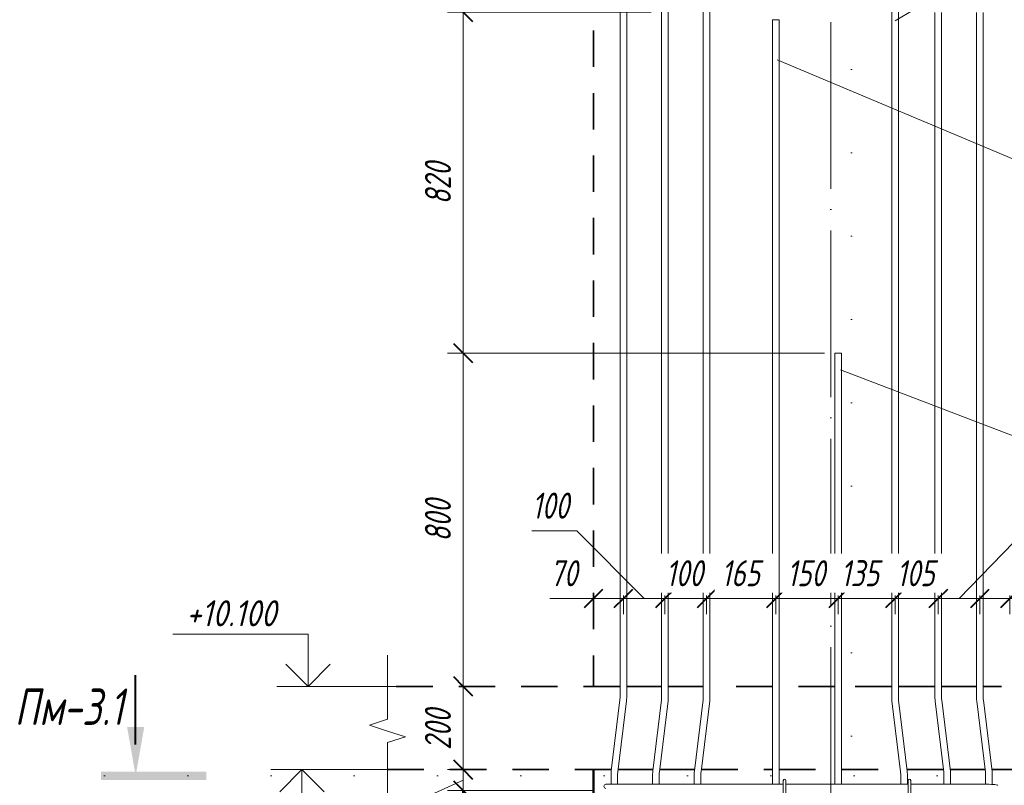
# Model space of a CAD drawing. Header units: millimetres. Extents: x 16591 to 26898, y 2073 to 13097.
# Tile 19 of 31: x 19767 to 22133, y 9862 to 11700. Entities that reach past the tile are written whole.
import ezdxf

# ---------------------------------------------------------------- set-up
doc = ezdxf.new("R2010")
doc.units = ezdxf.units.MM
for name, pattern in [('01 Штриховая _4 мм_', [150, 87.5, -62.5]), ('ADSK_Линия разреза', [400, 0, -200, 0, -200]), ('ADSK_Линия сетки', [500, 400, -50, 0, -50]), ('ADSK_Пунктирная_п5', [100, 0, -100])]:
    doc.linetypes.add(name, pattern=pattern)
for name, color, linetype, lineweight in [('A-____-____-DIMS', 211, 'Continuous', 9), ('A-____-____-DIMS-25', 211, 'Continuous', 9), ('A-____-NOTE-TEXT', 131, 'Continuous', 20), ('A-DETL-GENF-OTLN', 92, 'Continuous', 20), ('A-FLOR-____-MCUT', 192, 'Continuous', 50), ('G-____-____-DIMS', 111, 'Continuous', 9), ('G-____-____-SYMB', 111, 'ADSK_Пунктирная_п5', 20), ('S-COLS-____-OTLN', 52, 'Continuous', 20), ('S-GRID-____-OTLN', 1, 'Continuous', 9), ('S-RBAR-____-IDEN', 171, 'Continuous', 20), ('S-RBAR-____-OTLN', 171, 'Continuous', 100)]:
    doc.layers.add(name, color=color, linetype=linetype, lineweight=lineweight)
doc.styles.add('GOST Common_I_4', font='GOST_Common Italic.ttf', dxfattribs={"width": 0.8, "height": 87.5})
doc.styles.add('GOST Common_I_5', font='GOST_Common Italic.ttf', dxfattribs={"width": 0.8, "height": 62.5})
doc.styles.add('GOST Common_I_6', font='GOST_Common Italic.ttf', dxfattribs={"width": 0.9, "height": 62.5})
doc.dimstyles.new('ADSK_Для_арматуры_Основной_2_5_мм_шаг_кол-во_Стрелки_точный', dxfattribs={"dimscale": 304.8, "dimtxt": 0.206224, "dimasz": 0, "dimexe": 0.123031, "dimexo": 0.000403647, "dimgap": 0.032808, "dimtad": 1, "dimdec": 0, "dimlfac": 304.8, "dimdsep": 46, "dimtxsty": 'GOST Common_I_5', "dimblk2": 'NONE', "dimsah": 1, "dimcen": 0.09, "dimdle": 0.123031, "dimazin": 0, "dimtfac": 1, "dimtdec": 4, "dimtix": 1, "dimtmove": 0, "dimatfit": 3, "dimfxl": 1, "dimtvp": 1, "dimtfill": 1, "dimtolj": 1, "dimtzin": 0, "dimarcsym": 2})
doc.dimstyles.new('ADSK_Округление_5мм__Узкий__3', dxfattribs={"dimscale": 304.8, "dimtxt": 0.206224, "dimasz": 0.147638, "dimexe": 0.123031, "dimexo": 0.000269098, "dimgap": 0.032808, "dimtad": 1, "dimdec": 0, "dimlfac": 304.8, "dimrnd": 5, "dimdsep": 46, "dimtxsty": 'GOST Common_I_5', "dimblk1": 'OBLIQUE', "dimblk2": 'OBLIQUE', "dimsah": 1, "dimcen": 0.09, "dimdle": 0.123031, "dimazin": 0, "dimtfac": 1, "dimtdec": 4, "dimtix": 1, "dimtmove": 1, "dimatfit": 3, "dimfxl": 1, "dimtvp": 1, "dimtfill": 1, "dimtolj": 1, "dimtzin": 0, "dimlwd": 20, "dimlwe": 20, "dimarcsym": 2})
doc.dimstyles.new('ADSK_Округление_5мм__Узкий__4', dxfattribs={"dimscale": 304.8, "dimtxt": 0.206224, "dimasz": 0.147638, "dimexe": 0.123031, "dimexo": 0.000269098, "dimgap": 0.032808, "dimtad": 1, "dimdec": 0, "dimlfac": 304.8, "dimrnd": 5, "dimdsep": 46, "dimtxsty": 'GOST Common_I_5', "dimblk1": 'OBLIQUE', "dimblk2": 'OBLIQUE', "dimsah": 1, "dimcen": 0.09, "dimdle": 0.123031, "dimazin": 0, "dimtfac": 1, "dimtdec": 4, "dimtix": 1, "dimtmove": 0, "dimatfit": 3, "dimfxl": 1, "dimtvp": 1, "dimtfill": 1, "dimtolj": 1, "dimtzin": 0, "dimlwd": 20, "dimlwe": 20, "dimarcsym": 2})
doc.dimstyles.new('ADSK_Округление_5мм__Узкий__5', dxfattribs={"dimscale": 304.8, "dimtxt": 0.206224, "dimasz": 0.147638, "dimexe": 0.123031, "dimexo": 0.000269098, "dimgap": 0.032808, "dimtad": 1, "dimdec": 0, "dimlfac": 304.8, "dimrnd": 5, "dimdsep": 46, "dimtxsty": 'GOST Common_I_5', "dimblk1": 'OBLIQUE', "dimblk2": 'OBLIQUE', "dimsah": 1, "dimcen": 0.09, "dimdle": 0.123031, "dimazin": 0, "dimtfac": 1, "dimtdec": 4, "dimtix": 1, "dimtmove": 2, "dimatfit": 3, "dimfxl": 1, "dimtvp": 1, "dimtfill": 1, "dimtolj": 1, "dimtzin": 0, "dimlwd": 20, "dimlwe": 20, "dimarcsym": 2})

# ---------------------------------------------------------------- blocks, each defined once
blk = doc.blocks.new('ADSK_Обрыв_Линия - ADSK_Обрыв_линия-1542322-КЖ1_ПЭ_ВЭ3_Армирование_Пилоны_Пм-3_1_1-1')
at = {"layer": 'A-DETL-GENF-OTLN'}
for p, q in [((-4365, 10020.8), (-4365, 10100)), ((-4365, 9885.4), (-4365, 9965.2))]:
    blk.add_line(p, q, dxfattribs=at)
blk = doc.blocks.new('Разрез - Номер вида сзади_3_5 мм-6451-КЖ1_ПЭ_ВЭ3_Армирование_Пилоны_Пм-3_1_1-1')
at = {"layer": 'G-____-____-SYMB', "linetype": 'Continuous', "lineweight": 9}
for points in [[(-3260.1, 12736.6), (-3240.2, 12736.6), (-3240.2, 12989.9), (-3260.1, 12989.9)], [(-3133.1, 12927.2), (-3250, 12906.6), (-3133.1, 12886)]]:
    blk.add_hatch(color=256, dxfattribs=at).paths.add_polyline_path(points)
at = {"layer": 'G-____-____-SYMB', "linetype": 'Continuous', "lineweight": 40}
blk.add_line((-3175, 12906.6), (-3008.4, 12906.6), dxfattribs=at)
blk = doc.blocks.new('DIMBLOCK25-КЖ1_ПЭ_ВЭ3_Армирование_Пилоны_Пм-3_1_1-1')
at = {"layer": 'A-____-____-DIMS-25', "lineweight": 40}
for points in [[(20832.3, 9850), (20822.4, 9775), (20842.2, 9775)], [(20832.3, 9250), (20842.2, 9325), (20822.4, 9325)]]:
    blk.add_hatch(color=256, dxfattribs=at).paths.add_polyline_path(points)
at = {"layer": 'A-____-____-DIMS-25'}
for p, q in [((20832.3, 9887.5), (20832.3, 9212.5)), ((20832.3, 9850), (20794.8, 9850)), ((20832.3, 9850), (21133.1, 9850)), ((20832.3, 9250), (20794.8, 9250)), ((20832.3, 9250), (21133.1, 9250))]:
    blk.add_line(p, q, dxfattribs=at)
at = {"layer": 'A-____-____-DIMS-25', "lineweight": 40}
for p, q in [((20832.3, 9850), (20822.4, 9775)), ((20842.2, 9775), (20832.3, 9850)), ((20822.4, 9775), (20842.2, 9775)), ((20842.2, 9325), (20822.4, 9325)), ((20822.4, 9325), (20832.3, 9250)), ((20832.3, 9250), (20842.2, 9325))]:
    blk.add_line(p, q, dxfattribs=at)
at = {"layer": 'A-____-____-DIMS-25', "color": 0, "insert": (20740.6, 9396.6), "char_height": 62.5, "width": 368.194, "attachment_point": 1, "rotation": 90, "line_spacing_factor": 1.022761, "style": 'GOST Common_I_5', "bg_fill": 3, "box_fill_scale": 1.25, "bg_fill_color": 256, "bg_fill_true_color": 13158600, "bg_fill_transparency": 0}
blk.add_mtext('100x6=600', dxfattribs=at)
blk = doc.blocks.new('_None')
blk = doc.blocks.new('DIMBLOCK31-КЖ1_ПЭ_ВЭ3_Армирование_Пилоны_Пм-3_1_1-1')
at = {"layer": 'A-____-____-DIMS-25', "lineweight": 20}
for p, q in [((20832.3, 9937.5), (20832.3, 9812.5)), ((20832.3, 9900), (20794.8, 9900)), ((20832.3, 9900), (20839.1, 9900)), ((20679.9, 9805.7), (20832.3, 9875)), ((20832.3, 9850), (20794.8, 9850)), ((20832.3, 9850), (21145.6, 9850)), ((20679.9, 9722.8), (20679.9, 9805.7))]:
    blk.add_line(p, q, dxfattribs=at)
at = {"layer": 'A-____-____-DIMS-25', "lineweight": 40}
for p, q in [((20832.3, 9900), (20809.8, 9922.5)), ((20832.3, 9900), (20854.8, 9877.5)), ((20832.3, 9850), (20809.8, 9872.5)), ((20832.3, 9850), (20854.8, 9827.5))]:
    blk.add_line(p, q, dxfattribs=at)
at = {"layer": 'A-____-____-DIMS-25', "color": 0, "lineweight": 20, "insert": (20588.2, 9722.8), "char_height": 62.5, "width": 84.378, "attachment_point": 1, "rotation": 90, "line_spacing_factor": 1.022761, "style": 'GOST Common_I_5', "bg_fill": 3, "box_fill_scale": 1.25, "bg_fill_color": 256, "bg_fill_true_color": 13158600, "bg_fill_transparency": 0}
blk.add_mtext('50', dxfattribs=at)
blk = doc.blocks.new('_Oblique')
at = {"color": 0, "linetype": 'ByBlock', "lineweight": -2}
blk.add_line((-0.5, -0.5), (0.5, 0.5), dxfattribs=at)
blk = doc.blocks.new('DIMBLOCK32-КЖ1_ПЭ_ВЭ3_Армирование_Пилоны_Пм-3_1_1-1')
at = {"layer": 'A-____-____-DIMS-25', "lineweight": 40}
for p, q in [((20832.3, 10100), (20809.8, 10122.5)), ((20832.3, 10100), (20854.8, 10077.5)), ((20832.3, 9900), (20809.8, 9922.5)), ((20832.3, 9900), (20854.8, 9877.5))]:
    blk.add_line(p, q, dxfattribs=at)
at = {"layer": 'A-____-____-DIMS-25', "lineweight": 20}
for p, q in [((20832.3, 10100), (20825.5, 10100)), ((20832.3, 9862.5), (20832.3, 10100)), ((20832.3, 10100), (20869.8, 10100)), ((20832.3, 9900), (20825.5, 9900)), ((20832.3, 9900), (20869.8, 9900))]:
    blk.add_line(p, q, dxfattribs=at)
at = {"layer": 'A-____-____-DIMS-25', "color": 0, "lineweight": 20, "insert": (20740.6, 9947.3), "char_height": 62.5, "width": 126.567, "attachment_point": 1, "rotation": 90, "line_spacing_factor": 1.022761, "style": 'GOST Common_I_5', "bg_fill": 3, "box_fill_scale": 1.25, "bg_fill_color": 256, "bg_fill_true_color": 13158600, "bg_fill_transparency": 0}
blk.add_mtext('200', dxfattribs=at)
blk = doc.blocks.new('DIMBLOCK33-КЖ1_ПЭ_ВЭ3_Армирование_Пилоны_Пм-3_1_1-1')
at = {"layer": 'A-____-____-DIMS-25', "lineweight": 40}
for p, q in [((20832.3, 10900), (20809.8, 10922.5)), ((20832.3, 10900), (20854.8, 10877.5)), ((20832.3, 10100), (20809.8, 10122.5)), ((20832.3, 10100), (20854.8, 10077.5))]:
    blk.add_line(p, q, dxfattribs=at)
at = {"layer": 'A-____-____-DIMS-25', "lineweight": 20}
for p, q in [((20832.3, 10900), (20794.8, 10900)), ((20832.3, 10100), (20832.3, 10900)), ((20832.3, 10900), (21700.7, 10900)), ((20832.3, 10100), (20825.5, 10100)), ((20832.3, 10100), (20869.8, 10100))]:
    blk.add_line(p, q, dxfattribs=at)
at = {"layer": 'A-____-____-DIMS-25', "color": 0, "lineweight": 20, "insert": (20740.6, 10447.3), "char_height": 62.5, "width": 126.567, "attachment_point": 1, "rotation": 90, "line_spacing_factor": 1.022761, "style": 'GOST Common_I_5', "bg_fill": 3, "box_fill_scale": 1.25, "bg_fill_color": 256, "bg_fill_true_color": 13158600, "bg_fill_transparency": 0}
blk.add_mtext('800', dxfattribs=at)
blk = doc.blocks.new('DIMBLOCK34-КЖ1_ПЭ_ВЭ3_Армирование_Пилоны_Пм-3_1_1-1')
at = {"layer": 'A-____-____-DIMS-25', "lineweight": 40}
for p, q in [((20832.3, 11718.8), (20809.8, 11741.3)), ((20832.3, 11718.8), (20854.8, 11696.3)), ((20832.3, 10900), (20809.8, 10922.5)), ((20832.3, 10900), (20854.8, 10877.5))]:
    blk.add_line(p, q, dxfattribs=at)
at = {"layer": 'A-____-____-DIMS-25', "lineweight": 20}
for p, q in [((20832.3, 10900), (20832.3, 11756.3)), ((20832.3, 11718.8), (20794.8, 11718.8)), ((20832.3, 11718.8), (21284.4, 11718.8)), ((20832.3, 10900), (20794.8, 10900)), ((20832.3, 10900), (21700.7, 10900))]:
    blk.add_line(p, q, dxfattribs=at)
at = {"layer": 'A-____-____-DIMS-25', "color": 0, "lineweight": 20, "insert": (20740.6, 11256.7), "char_height": 62.5, "width": 126.567, "attachment_point": 1, "rotation": 90, "line_spacing_factor": 1.022761, "style": 'GOST Common_I_5', "bg_fill": 3, "box_fill_scale": 1.25, "bg_fill_color": 256, "bg_fill_true_color": 13158600, "bg_fill_transparency": 0}
blk.add_mtext('820', dxfattribs=at)
blk = doc.blocks.new('Высотные отметки - Стрелка вверх-6399-КЖ1_ПЭ_ВЭ3_Армирование_Пилоны_Пм-3_1_1-1')
at = {"layer": 'A-____-NOTE-TEXT'}
for p, q in [((-4582.6, 7225), (-4907.6, 7225)), ((-4582.6, 7100), (-4582.6, 7225)), ((-4582.6, 7100), (-4635.7, 7153)), ((-4582.6, 7100), (-4529.6, 7153)), ((-4507.6, 7100), (-4657.6, 7100))]:
    blk.add_line(p, q, dxfattribs=at)
blk = doc.blocks.new('Высотные отметки - Стрелка вниз-6400-КЖ1_ПЭ_ВЭ3_Армирование_Пилоны_Пм-3_1_1-1')
at = {"layer": 'A-____-NOTE-TEXT'}
for p, q in [((-4495.6, 9900), (-4645.6, 9900)), ((-4570.6, 9900), (-4623.6, 9847)), ((-4570.6, 9900), (-4570.6, 9775)), ((-4570.6, 9900), (-4517.5, 9847)), ((-4570.6, 9775), (-4895.6, 9775))]:
    blk.add_line(p, q, dxfattribs=at)
blk = doc.blocks.new('DIMBLOCK35-КЖ1_ПЭ_ВЭ3_Армирование_Пилоны_Пм-3_1_1-1')
at = {"layer": 'A-____-____-DIMS-25', "lineweight": 40}
for p, q in [((21145.7, 10311.1), (21168.2, 10333.6)), ((21217.4, 10311.1), (21239.9, 10333.6)), ((21145.7, 10311.1), (21123.2, 10288.6)), ((21217.4, 10311.1), (21194.9, 10288.6))]:
    blk.add_line(p, q, dxfattribs=at)
at = {"layer": 'A-____-____-DIMS-25', "lineweight": 20}
for p, q in [((21145.7, 10311.1), (21145.7, 10317.9)), ((21217.4, 10311.1), (21217.4, 10317.9)), ((21041, 10311.1), (21123.8, 10311.1)), ((21108.2, 10311.1), (21217.4, 10311.1)), ((21123.8, 10311.1), (21181.5, 10311.1)), ((21145.7, 10311.1), (21145.7, 10273.6)), ((21217.4, 10311.1), (21217.4, 10273.6))]:
    blk.add_line(p, q, dxfattribs=at)
at = {"layer": 'A-____-____-DIMS-25', "color": 0, "lineweight": 20, "insert": (21041, 10402.8), "char_height": 62.5, "width": 84.378, "attachment_point": 1, "line_spacing_factor": 1.022761, "style": 'GOST Common_I_5', "bg_fill": 3, "box_fill_scale": 1.25, "bg_fill_color": 256, "bg_fill_true_color": 13158600, "bg_fill_transparency": 0}
blk.add_mtext('70', dxfattribs=at)
blk = doc.blocks.new('DIMBLOCK36-КЖ1_ПЭ_ВЭ3_Армирование_Пилоны_Пм-3_1_1-1')
at = {"layer": 'A-____-____-DIMS-25', "lineweight": 20}
for p, q in [((20997.6, 10473.3), (21106, 10473.3)), ((21106, 10473.3), (21267.4, 10311.1)), ((21217.4, 10311.1), (21217.4, 10317.9)), ((21317.4, 10311.1), (21317.4, 10317.9)), ((21217.4, 10311.1), (21317.4, 10311.1)), ((21217.4, 10311.1), (21217.4, 10273.6)), ((21317.4, 10311.1), (21317.4, 10273.6))]:
    blk.add_line(p, q, dxfattribs=at)
at = {"layer": 'A-____-____-DIMS-25', "lineweight": 40}
for p, q in [((21217.4, 10311.1), (21239.9, 10333.6)), ((21317.4, 10311.1), (21339.9, 10333.6)), ((21217.4, 10311.1), (21194.9, 10288.6)), ((21317.4, 10311.1), (21294.9, 10288.6))]:
    blk.add_line(p, q, dxfattribs=at)
at = {"layer": 'A-____-____-DIMS-25', "color": 0, "lineweight": 20, "insert": (20997.6, 10565), "char_height": 62.5, "width": 115.061, "attachment_point": 1, "line_spacing_factor": 1.022761, "style": 'GOST Common_I_5', "bg_fill": 3, "box_fill_scale": 1.25, "bg_fill_color": 256, "bg_fill_true_color": 13158600, "bg_fill_transparency": 0}
blk.add_mtext('100', dxfattribs=at)
blk = doc.blocks.new('DIMBLOCK37-КЖ1_ПЭ_ВЭ3_Армирование_Пилоны_Пм-3_1_1-1')
at = {"layer": 'A-____-____-DIMS-25', "lineweight": 40}
for p, q in [((21317.4, 10311.1), (21339.9, 10333.6)), ((21417.4, 10311.1), (21439.9, 10333.6)), ((21317.4, 10311.1), (21294.9, 10288.6)), ((21417.4, 10311.1), (21394.9, 10288.6))]:
    blk.add_line(p, q, dxfattribs=at)
at = {"layer": 'A-____-____-DIMS-25', "lineweight": 20}
for p, q in [((21317.4, 10311.1), (21317.4, 10317.9)), ((21417.4, 10311.1), (21417.4, 10317.9)), ((21317.4, 10311.1), (21417.4, 10311.1)), ((21317.4, 10311.1), (21317.4, 10273.6)), ((21417.4, 10311.1), (21417.4, 10273.6))]:
    blk.add_line(p, q, dxfattribs=at)
at = {"layer": 'A-____-____-DIMS-25', "color": 0, "lineweight": 20, "insert": (21319.4, 10402.8), "char_height": 62.5, "width": 115.061, "attachment_point": 1, "line_spacing_factor": 1.022761, "style": 'GOST Common_I_5', "bg_fill": 3, "box_fill_scale": 1.25, "bg_fill_color": 256, "bg_fill_true_color": 13158600, "bg_fill_transparency": 0}
blk.add_mtext('100', dxfattribs=at)
blk = doc.blocks.new('DIMBLOCK38-КЖ1_ПЭ_ВЭ3_Армирование_Пилоны_Пм-3_1_1-1')
at = {"layer": 'A-____-____-DIMS-25', "lineweight": 40}
for p, q in [((21417.4, 10311.1), (21439.9, 10333.6)), ((21583.7, 10311.1), (21606.2, 10333.6)), ((21417.4, 10311.1), (21394.9, 10288.6)), ((21583.7, 10311.1), (21561.2, 10288.6))]:
    blk.add_line(p, q, dxfattribs=at)
at = {"layer": 'A-____-____-DIMS-25', "lineweight": 20}
for p, q in [((21417.4, 10311.1), (21417.4, 10317.9)), ((21583.7, 10311.1), (21583.7, 10317.9)), ((21417.4, 10311.1), (21583.7, 10311.1)), ((21417.4, 10311.1), (21417.4, 10273.6)), ((21583.7, 10311.1), (21583.7, 10273.6))]:
    blk.add_line(p, q, dxfattribs=at)
at = {"layer": 'A-____-____-DIMS-25', "color": 0, "lineweight": 20, "insert": (21452.6, 10402.8), "char_height": 62.5, "width": 115.061, "attachment_point": 1, "line_spacing_factor": 1.022761, "style": 'GOST Common_I_5', "bg_fill": 3, "box_fill_scale": 1.25, "bg_fill_color": 256, "bg_fill_true_color": 13158600, "bg_fill_transparency": 0}
blk.add_mtext('165', dxfattribs=at)
blk = doc.blocks.new('DIMBLOCK39-КЖ1_ПЭ_ВЭ3_Армирование_Пилоны_Пм-3_1_1-1')
at = {"layer": 'A-____-____-DIMS-25', "lineweight": 40}
for p, q in [((21583.7, 10311.1), (21606.2, 10333.6)), ((21733.7, 10311.1), (21756.2, 10333.6)), ((21583.7, 10311.1), (21561.2, 10288.6)), ((21733.7, 10311.1), (21711.2, 10288.6))]:
    blk.add_line(p, q, dxfattribs=at)
at = {"layer": 'A-____-____-DIMS-25', "lineweight": 20}
for p, q in [((21583.7, 10311.1), (21583.7, 10317.9)), ((21733.7, 10311.1), (21733.7, 10317.9)), ((21583.7, 10311.1), (21733.7, 10311.1)), ((21583.7, 10311.1), (21583.7, 10273.6)), ((21733.7, 10311.1), (21733.7, 10273.6))]:
    blk.add_line(p, q, dxfattribs=at)
at = {"layer": 'A-____-____-DIMS-25', "color": 0, "lineweight": 20, "insert": (21610.8, 10402.8), "char_height": 62.5, "width": 115.061, "attachment_point": 1, "line_spacing_factor": 1.022761, "style": 'GOST Common_I_5', "bg_fill": 3, "box_fill_scale": 1.25, "bg_fill_color": 256, "bg_fill_true_color": 13158600, "bg_fill_transparency": 0}
blk.add_mtext('150', dxfattribs=at)
blk = doc.blocks.new('DIMBLOCK40-КЖ1_ПЭ_ВЭ3_Армирование_Пилоны_Пм-3_1_1-1')
at = {"layer": 'A-____-____-DIMS-25', "lineweight": 40}
for p, q in [((21733.7, 10311.1), (21756.2, 10333.6)), ((21870.1, 10311.1), (21892.6, 10333.6)), ((21733.7, 10311.1), (21711.2, 10288.6)), ((21870.1, 10311.1), (21847.6, 10288.6))]:
    blk.add_line(p, q, dxfattribs=at)
at = {"layer": 'A-____-____-DIMS-25', "lineweight": 20}
for p, q in [((21733.7, 10311.1), (21733.7, 10317.9)), ((21870.1, 10311.1), (21870.1, 10317.9)), ((21733.7, 10311.1), (21870.1, 10311.1)), ((21733.7, 10311.1), (21733.7, 10273.6)), ((21870.1, 10311.1), (21870.1, 10273.6))]:
    blk.add_line(p, q, dxfattribs=at)
at = {"layer": 'A-____-____-DIMS-25', "color": 0, "lineweight": 20, "insert": (21739.7, 10402.8), "char_height": 62.5, "width": 115.061, "attachment_point": 1, "line_spacing_factor": 1.022761, "style": 'GOST Common_I_5', "bg_fill": 3, "box_fill_scale": 1.25, "bg_fill_color": 256, "bg_fill_true_color": 13158600, "bg_fill_transparency": 0}
blk.add_mtext('135', dxfattribs=at)
blk = doc.blocks.new('DIMBLOCK41-КЖ1_ПЭ_ВЭ3_Армирование_Пилоны_Пм-3_1_1-1')
at = {"layer": 'A-____-____-DIMS-25', "lineweight": 40}
for p, q in [((21870.1, 10311.1), (21892.6, 10333.6)), ((21974.1, 10311.1), (21996.6, 10333.6)), ((21870.1, 10311.1), (21847.6, 10288.6)), ((21974.1, 10311.1), (21951.6, 10288.6))]:
    blk.add_line(p, q, dxfattribs=at)
at = {"layer": 'A-____-____-DIMS-25', "lineweight": 20}
for p, q in [((21870.1, 10311.1), (21870.1, 10317.9)), ((21974.1, 10311.1), (21974.1, 10317.9)), ((21870.1, 10311.1), (21974.1, 10311.1)), ((21870.1, 10311.1), (21870.1, 10273.6)), ((21974.1, 10311.1), (21974.1, 10273.6))]:
    blk.add_line(p, q, dxfattribs=at)
at = {"layer": 'A-____-____-DIMS-25', "color": 0, "lineweight": 20, "insert": (21874.1, 10402.8), "char_height": 62.5, "width": 115.061, "attachment_point": 1, "line_spacing_factor": 1.022761, "style": 'GOST Common_I_5', "bg_fill": 3, "box_fill_scale": 1.25, "bg_fill_color": 256, "bg_fill_true_color": 13158600, "bg_fill_transparency": 0}
blk.add_mtext('105', dxfattribs=at)
blk = doc.blocks.new('DIMBLOCK42-КЖ1_ПЭ_ВЭ3_Армирование_Пилоны_Пм-3_1_1-1')
at = {"layer": 'A-____-____-DIMS-25', "lineweight": 20}
for p, q in [((22181.9, 10473.3), (22024.1, 10311.1)), ((22290.3, 10473.3), (22181.9, 10473.3)), ((21974.1, 10311.1), (21974.1, 10317.9)), ((22074.1, 10311.1), (22074.1, 10317.9)), ((21974.1, 10311.1), (22074.1, 10311.1)), ((21974.1, 10311.1), (21974.1, 10273.6)), ((22074.1, 10311.1), (22074.1, 10273.6))]:
    blk.add_line(p, q, dxfattribs=at)
at = {"layer": 'A-____-____-DIMS-25', "lineweight": 40}
for p, q in [((21974.1, 10311.1), (21996.6, 10333.6)), ((22074.1, 10311.1), (22096.6, 10333.6)), ((21974.1, 10311.1), (21951.6, 10288.6)), ((22074.1, 10311.1), (22051.6, 10288.6))]:
    blk.add_line(p, q, dxfattribs=at)
at = {"layer": 'A-____-____-DIMS-25', "color": 0, "lineweight": 20, "insert": (22194.4, 10565), "char_height": 62.5, "width": 115.061, "attachment_point": 1, "line_spacing_factor": 1.022761, "style": 'GOST Common_I_5', "bg_fill": 3, "box_fill_scale": 1.25, "bg_fill_color": 256, "bg_fill_true_color": 13158600, "bg_fill_transparency": 0}
blk.add_mtext('100', dxfattribs=at)
blk = doc.blocks.new('DIMBLOCK43-КЖ1_ПЭ_ВЭ3_Армирование_Пилоны_Пм-3_1_1-1')
at = {"layer": 'A-____-____-DIMS-25', "lineweight": 40}
for p, q in [((22074.1, 10311.1), (22096.6, 10333.6)), ((22145.7, 10311.1), (22168.2, 10333.6)), ((22074.1, 10311.1), (22051.6, 10288.6)), ((22145.7, 10311.1), (22123.2, 10288.6))]:
    blk.add_line(p, q, dxfattribs=at)
at = {"layer": 'A-____-____-DIMS-25', "lineweight": 20}
for p, q in [((22074.1, 10311.1), (22074.1, 10317.9)), ((22145.7, 10311.1), (22145.7, 10317.9)), ((22074.1, 10311.1), (22183.2, 10311.1)), ((22074.1, 10311.1), (22074.1, 10273.6)), ((22173, 10311.1), (22109.9, 10311.1)), ((22145.7, 10311.1), (22145.7, 10273.6)), ((22255.8, 10311.1), (22173, 10311.1))]:
    blk.add_line(p, q, dxfattribs=at)
at = {"layer": 'A-____-____-DIMS-25', "color": 0, "lineweight": 20, "insert": (22185.5, 10402.8), "char_height": 62.5, "width": 84.378, "attachment_point": 1, "line_spacing_factor": 1.022761, "style": 'GOST Common_I_5', "bg_fill": 3, "box_fill_scale": 1.25, "bg_fill_color": 256, "bg_fill_true_color": 13158600, "bg_fill_transparency": 0}
blk.add_mtext('70', dxfattribs=at)

msp = doc.modelspace()

# ---------------------------------------------------------------- linework, layer by layer
at = {"layer": 'A-____-NOTE-TEXT'}
for p, q in [((20650.7088, 10100), (20650.7088, 10175)), ((20650.7088, 10020.8413), (20607.3838, 10006.7641)), ((20607.3838, 10006.7641), (20650.7088, 9992.6869)), ((20650.7088, 9992.6869), (20694.0101, 9978.9369)), ((20650.7088, 9965.1869), (20694.0101, 9978.9369)), ((20650.7088, 9885.3738), (20650.7088, 9810.3738))]:
    msp.add_line(p, q, dxfattribs=at)
at = {"layer": 'A-FLOR-____-MCUT', "linetype": '01 Штриховая _4 мм_', "lineweight": 35}
for p, q in [((21209.361, 10100), (20650.7088, 10100)), ((21309.361, 10100), (21225.361, 10100)), ((21409.361, 10100), (21325.361, 10100)), ((21575.7094, 10100), (21425.361, 10100)), ((21725.7094, 10100), (21591.7094, 10100)), ((21862.0578, 10100), (21741.7094, 10100)), ((21966.0578, 10100), (21878.0578, 10100)), ((22066.0578, 10100), (21982.0578, 10100)), ((22575.7088, 10100), (22082.0578, 10100)), ((20650.7088, 9900), (21188.5116, 9900)), ((21204.6317, 9900), (21288.5116, 9900)), ((21304.6317, 9900), (21388.5116, 9900)), ((21404.6317, 9900), (21575.7094, 9900)), ((21591.7094, 9900), (21725.7094, 9900)), ((21741.7094, 9900), (21882.7426, 9900)), ((21898.8628, 9900), (21986.6714, 9900)), ((22002.7916, 9900), (22086.6714, 9900)), ((22102.7916, 9900), (22575.7088, 9900))]:
    msp.add_line(p, q, dxfattribs=at)
at = {"layer": 'G-____-____-SYMB', "linetype": 'ADSK_Линия разреза'}
for p, q in [((21765.7092, 12981.5847), (21765.7092, 6101.1881)), ((19970.6765, 9885.3738), (23156.4838, 9885.3738))]:
    msp.add_line(p, q, dxfattribs=at)
at = {"layer": 'S-COLS-____-OTLN', "linetype": '01 Штриховая _4 мм_', "lineweight": 35}
msp.add_line((21145.7092, 12274.4429), (21145.7092, 10100.0496), dxfattribs=at)
at = {"layer": 'S-COLS-____-OTLN', "lineweight": 50}
msp.add_line((21145.7092, 9900), (21145.7092, 7100.0496), dxfattribs=at)
at = {"layer": 'S-GRID-____-OTLN', "linetype": 'ADSK_Линия сетки'}
msp.add_line((21715.7088, 5793.4142), (21715.7088, 13065.0128), dxfattribs=at)
at = {"layer": 'S-RBAR-____-IDEN'}
for p, q in [((21870.0578, 11698.0549), (22456.965, 12047.1799)), ((21739.0249, 10859.5566), (22339.7188, 10630.078))]:
    msp.add_line(p, q, dxfattribs=at)
at = {"layer": 'S-RBAR-____-OTLN', "lineweight": 20}
for p, q in [((21209.361, 11718.8261), (21209.361, 10072.2512)), ((21225.361, 11718.8261), (21225.361, 10072.2512)), ((21309.361, 11718.8261), (21309.361, 10072.2512)), ((21325.361, 11718.8261), (21325.361, 10072.2512)), ((21409.361, 11718.8261), (21409.361, 10072.2512)), ((21425.361, 11718.8261), (21425.361, 10072.2512)), ((21862.0578, 11718.4639), (21862.0578, 10071.889)), ((21878.0578, 11718.4639), (21878.0578, 10071.889)), ((21966.0578, 11717.8842), (21966.0578, 10071.3093)), ((21982.0578, 11717.8842), (21982.0578, 10071.3093)), ((22066.0578, 11717.8842), (22066.0578, 10071.3093)), ((22082.0578, 11717.8842), (22082.0578, 10071.3093)), ((21591.7094, 11700.0002), (21575.7094, 11700.0002)), ((21575.7094, 9865.0002), (21575.7094, 11700.0002)), ((21591.7094, 9865.0002), (21591.7094, 11700.0002)), ((21741.7094, 10900.0002), (21725.7094, 10900.0002)), ((21725.7094, 9865.0002), (21725.7094, 10900.0002)), ((21741.7094, 9865.0002), (21741.7094, 10900.0002)), ((21209.0628, 10067.3765), (21188.1268, 9896.8664)), ((21224.9436, 10065.4266), (21204.0076, 9894.9165)), ((21309.0628, 10067.3765), (21288.1268, 9896.8664)), ((21324.9436, 10065.4266), (21304.0076, 9894.9165)), ((21409.0628, 10067.3765), (21388.1268, 9896.8664)), ((21424.9436, 10065.4266), (21404.0076, 9894.9165)), ((21862.4753, 10065.0643), (21883.4113, 9894.5542)), ((21878.356, 10067.0142), (21899.292, 9896.5041)), ((21966.4753, 10064.4846), (21987.4113, 9893.9745)), ((21982.356, 10066.4345), (22003.292, 9895.9244)), ((22066.4753, 10064.4846), (22087.4113, 9893.9745)), ((22082.356, 10066.4345), (22103.292, 9895.9244)), ((21187.7094, 9890.0417), (21187.7094, 9865.0002)), ((21203.7094, 9890.0417), (21203.7094, 9865.0002)), ((21287.7094, 9890.0417), (21287.7094, 9865.0002)), ((21303.7094, 9890.0417), (21303.7094, 9865.0002)), ((21387.7094, 9890.0417), (21387.7094, 9865.0002)), ((21403.7094, 9890.0417), (21403.7094, 9865.0002)), ((21883.7094, 9889.6795), (21883.7094, 9865.0002)), ((21899.7094, 9889.6795), (21899.7094, 9865.0002)), ((21987.7094, 9889.0998), (21987.7094, 9865.0002)), ((22003.7094, 9889.0998), (22003.7094, 9865.0002)), ((22087.7094, 9889.0998), (22087.7094, 9864.9864)), ((22103.7094, 9889.0998), (22103.7094, 9864.4994)), ((21175.618, 9865.0002), (21184.4048, 9865.0002)), ((21184.4048, 9865.0002), (21205.618, 9865.0002)), ((21601.7094, 9865.0002), (21205.618, 9865.0002)), ((21601.7094, 9874.0002), (21601.7094, 9838.0002)), ((21607.7094, 9874.0002), (21607.7094, 9838.0002)), ((21901.7094, 9865.0002), (21607.7094, 9865.0002)), ((21901.7094, 9874.0002), (21901.7094, 9838.0002)), ((21907.7094, 9874.0002), (21907.7094, 9838.0002)), ((22084.618, 9865.0002), (21907.7094, 9865.0002)), ((22088.3349, 9864.9837), (22084.618, 9865.0002)), ((22092.2915, 9864.9083), (22088.3349, 9864.9837)), ((22096.2481, 9864.8329), (22092.2915, 9864.9083)), ((22101.5263, 9864.6289), (22096.2481, 9864.8329)), ((22106.1917, 9864.3521), (22101.5263, 9864.6289)), ((22110.0998, 9864.0075), (22106.1917, 9864.3521)), ((22112.9244, 9863.4809), (22110.0998, 9864.0075)), ((22115.7491, 9862.9543), (22112.9244, 9863.4809)), ((22116.9203, 9862.4113), (22115.7491, 9862.9543))]:
    msp.add_line(p, q, dxfattribs=at)
for centre, radius, start, end in [((21169.361, 10072.2512), 40, 353, 0), ((21169.361, 10072.2512), 56, 353, 360), ((21269.361, 10072.2512), 40, 353, 0), ((21269.361, 10072.2512), 56, 353, 360), ((21369.361, 10072.2512), 40, 353, 0), ((21369.361, 10072.2512), 56, 353, 360), ((21918.0578, 10071.889), 56, 180, 187), ((21918.0578, 10071.889), 40, 180, 187), ((22022.0578, 10071.3093), 56, 180, 187), ((22022.0578, 10071.3093), 40, 180, 187), ((22122.0578, 10071.3093), 56, 180, 187), ((22122.0578, 10071.3093), 40, 180, 187), ((21243.7094, 9890.0417), 56, 173, 180), ((21243.7094, 9890.0417), 40, 173, 180), ((21343.7094, 9890.0417), 56, 173, 180), ((21343.7094, 9890.0417), 40, 173, 180), ((21443.7094, 9890.0417), 56, 173, 180), ((21443.7094, 9890.0417), 40, 173, 180), ((21843.7094, 9889.6795), 40, 360, 7), ((21843.7094, 9889.6795), 56, 0, 7), ((21947.7094, 9889.0998), 40, 360, 7), ((21947.7094, 9889.0998), 56, 0, 7), ((22047.7094, 9889.0998), 40, 360, 7), ((22047.7094, 9889.0998), 56, 0, 7), ((21175.618, 9860.0002), 5, 90, 270), ((21604.7094, 9874.0002), 3, 0, 180), ((21604.7094, 9874.0002), 3, 120, 150), ((21604.7094, 9874.0002), 3, 30, 60), ((21604.7094, 9874.0002), 3, 0, 15), ((21904.7094, 9874.0002), 3, 0, 180), ((21904.7094, 9874.0002), 3, 120, 150), ((21904.7094, 9874.0002), 3, 30, 60), ((21904.7094, 9874.0002), 3, 0, 15)]:
    msp.add_arc(centre, radius, start, end, dxfattribs=at)

# ---------------------------------------------------------------- block references
at = {"layer": 'A-____-NOTE-TEXT'}
for name, p in [('Высотные отметки - Стрелка вверх-6399-КЖ1_ПЭ_ВЭ3_Армирование_Пилоны_Пм-3_1_1-1', (25042.4527, 3000)), ('Высотные отметки - Стрелка вниз-6400-КЖ1_ПЭ_ВЭ3_Армирование_Пилоны_Пм-3_1_1-1', (25015.7088, 0))]:
    msp.add_blockref(name, p, dxfattribs=at)
at = {"layer": 'A-DETL-GENF-OTLN'}
msp.add_blockref('ADSK_Обрыв_Линия - ADSK_Обрыв_линия-1542322-КЖ1_ПЭ_ВЭ3_Армирование_Пилоны_Пм-3_1_1-1', (25015.7088, 0), dxfattribs=at)
at = {"layer": 'G-____-____-SYMB', "linetype": 'Continuous', "lineweight": 40, "rotation": 90}
msp.add_blockref('Разрез - Номер вида сзади_3_5 мм-6451-КЖ1_ПЭ_ВЭ3_Армирование_Пилоны_Пм-3_1_1-1', (32952.2612, 13135.3734), dxfattribs=at)

# ---------------------------------------------------------------- texts
at = {"layer": 'G-____-____-DIMS', "lineweight": 20, "insert": (20166.9737, 10306.6768), "char_height": 62.5, "width": 282.85078, "attachment_point": 1, "line_spacing_factor": 1.022761, "style": 'GOST Common_I_6', "bg_fill": 3, "box_fill_scale": 1.25, "bg_fill_color": 256, "bg_fill_true_color": 13158600, "bg_fill_transparency": 0}
msp.add_mtext('+10.100', dxfattribs=at)
at = {"layer": 'G-____-____-SYMB', "linetype": 'Continuous', "lineweight": 9, "char_height": 87.5, "attachment_point": 1, "style": 'GOST Common_I_4'}
for s, insert, width in [('Пм', (19754.9674, 10094.7505), 141.097), ('-3.1', (19871.3841, 10094.7505), 197.215125)]:
    msp.add_mtext(s, dxfattribs=dict(at, insert=insert, width=width))

# ---------------------------------------------------------------- next in the draw order: dimensions: what is measured, and where the dimension line sits
at = {"layer": 'A-____-____-DIMS'}
dim = msp.add_linear_dim(base=(20832.2914, 9250.0002), p1=(21170.618, 9850.0002), p2=(21170.618, 9250.0002), angle=90, text='100x6=600', dimstyle='ADSK_Для_арматуры_Основной_2_5_мм_шаг_кол-во_Стрелки_точный', override={"dimpost": '<>', "dimblk1": 'None', "dimblk2": 'None', "dimsah": 1, "dimfxl": 600}, dxfattribs=at)
dim.commit()
dim.dimension.update_dxf_attribs({"geometry": 'DIMBLOCK25-КЖ1_ПЭ_ВЭ3_Армирование_Пилоны_Пм-3_1_1-1', "text_midpoint": (20791.0414, 9550.0002)})

# ---------------------------------------------------------------- next in the draw order: dimensions: what is measured, and where the dimension line sits
at = {"layer": 'A-____-____-DIMS', "lineweight": 20}
dim = msp.add_linear_dim(base=(20832.2914, 9850.0002), p1=(20864.1112, 9900), p2=(21170.618, 9850.0002), angle=90, dimstyle='ADSK_Округление_5мм__Узкий__3', override={"dimpost": '<>', "dimfxl": 310.558233}, dxfattribs=at)
dim.commit()
dim.dimension.update_dxf_attribs({"geometry": 'DIMBLOCK31-КЖ1_ПЭ_ВЭ3_Армирование_Пилоны_Пм-3_1_1-1', "text_midpoint": (20629.8957, 9765.036), "dimtype": 160, "text_rotation": 90})

# ---------------------------------------------------------------- next in the draw order: linework, layer by layer
at = {"layer": 'G-____-____-DIMS', "lineweight": 20}
msp.add_line((20718.0649, 9900), (20445.1556, 9900), dxfattribs=at)

# ---------------------------------------------------------------- next in the draw order: dimensions: what is measured, and where the dimension line sits
at = {"layer": 'A-____-____-DIMS', "lineweight": 20}
dim = msp.add_linear_dim(base=(20832.2914, 10100), p1=(20800.4716, 9900), p2=(20800.4716, 10100), angle=90, dimstyle='ADSK_Округление_5мм__Узкий__4', override={"dimpost": '<>', "dimfxl": 200}, dxfattribs=at)
dim.commit()
dim.dimension.update_dxf_attribs({"geometry": 'DIMBLOCK32-КЖ1_ПЭ_ВЭ3_Армирование_Пилоны_Пм-3_1_1-1', "text_midpoint": (20791.0414, 10000)})

# ---------------------------------------------------------------- next in the draw order: dimensions: what is measured, and where the dimension line sits
dim = msp.add_linear_dim(base=(20832.2914, 10900.0002), p1=(20800.4716, 10100), p2=(21725.7094, 10900.0002), angle=90, dimstyle='ADSK_Округление_5мм__Узкий__4', override={"dimpost": '<>', "dimfxl": 1223.137486}, dxfattribs=at)
dim.commit()
dim.dimension.update_dxf_attribs({"geometry": 'DIMBLOCK33-КЖ1_ПЭ_ВЭ3_Армирование_Пилоны_Пм-3_1_1-1', "text_midpoint": (20791.0414, 10500.0001)})

# ---------------------------------------------------------------- next in the draw order: linework, layer by layer
at = {"layer": 'G-____-____-DIMS', "lineweight": 20}
msp.add_line((20731.2702, 10100), (20459.8282, 10100), dxfattribs=at)

# ---------------------------------------------------------------- next in the draw order: dimensions: what is measured, and where the dimension line sits
at = {"layer": 'A-____-____-DIMS', "lineweight": 20}
dim = msp.add_linear_dim(base=(20832.2914, 11718.8261), p1=(21725.7094, 10900.0002), p2=(21309.361, 11718.8261), angle=90, dimstyle='ADSK_Округление_5мм__Узкий__4', override={"dimpost": '<>', "dimfxl": 918.597837}, dxfattribs=at)
dim.commit()
dim.dimension.update_dxf_attribs({"geometry": 'DIMBLOCK34-КЖ1_ПЭ_ВЭ3_Армирование_Пилоны_Пм-3_1_1-1', "text_midpoint": (20791.0414, 11309.4132)})
dim = msp.add_linear_dim(base=(21217.361, 10311.0896), p1=(21145.7092, 10342.9094), p2=(21217.361, 10342.9094), dimstyle='ADSK_Округление_5мм__Узкий__3', override={"dimpost": '<>', "dimfxl": 71.651768}, dxfattribs=at)
dim.commit()
dim.dimension.update_dxf_attribs({"geometry": 'DIMBLOCK35-КЖ1_ПЭ_ВЭ3_Армирование_Пилоны_Пм-3_1_1-1', "text_midpoint": (21083.2, 10361.0997), "dimtype": 160})

# ---------------------------------------------------------------- next in the draw order: linework, layer by layer
at = {"layer": 'S-RBAR-____-IDEN'}
msp.add_line((21587.164, 11603.6746), (22359.9669, 11279.7049), dxfattribs=at)

# ---------------------------------------------------------------- next in the draw order: dimensions: what is measured, and where the dimension line sits
at = {"layer": 'A-____-____-DIMS', "lineweight": 20}
dim = msp.add_linear_dim(base=(21317.361, 10311.0896), p1=(21217.361, 10342.9094), p2=(21317.361, 10342.9094), dimstyle='ADSK_Округление_5мм__Узкий__3', override={"dimpost": '<>', "dimfxl": 100}, dxfattribs=at)
dim.commit()
dim.dimension.update_dxf_attribs({"geometry": 'DIMBLOCK36-КЖ1_ПЭ_ВЭ3_Армирование_Пилоны_Пм-3_1_1-1', "text_midpoint": (21055.1359, 10523.3426), "dimtype": 160})

# ---------------------------------------------------------------- next in the draw order: dimensions: what is measured, and where the dimension line sits
dim = msp.add_linear_dim(base=(21417.361, 10311.0896), p1=(21317.361, 10342.9094), p2=(21417.361, 10342.9094), dimstyle='ADSK_Округление_5мм__Узкий__4', override={"dimpost": '<>', "dimfxl": 100}, dxfattribs=at)
dim.commit()
dim.dimension.update_dxf_attribs({"geometry": 'DIMBLOCK37-КЖ1_ПЭ_ВЭ3_Армирование_Пилоны_Пм-3_1_1-1', "text_midpoint": (21367.361, 10352.3396)})

# ---------------------------------------------------------------- next in the draw order: dimensions: what is measured, and where the dimension line sits
dim = msp.add_linear_dim(base=(21583.7094, 10311.0896), p1=(21417.361, 10342.9094), p2=(21583.7094, 10342.9094), dimstyle='ADSK_Округление_5мм__Узкий__4', override={"dimpost": '<>', "dimfxl": 166.348426}, dxfattribs=at)
dim.commit()
dim.dimension.update_dxf_attribs({"geometry": 'DIMBLOCK38-КЖ1_ПЭ_ВЭ3_Армирование_Пилоны_Пм-3_1_1-1', "text_midpoint": (21500.5352, 10352.742)})

# ---------------------------------------------------------------- next in the draw order: dimensions: what is measured, and where the dimension line sits
dim = msp.add_linear_dim(base=(21733.7094, 10311.0896), p1=(21583.7094, 10342.9094), p2=(21733.7094, 10342.9094), dimstyle='ADSK_Округление_5мм__Узкий__4', override={"dimpost": '<>', "dimfxl": 150}, dxfattribs=at)
dim.commit()
dim.dimension.update_dxf_attribs({"geometry": 'DIMBLOCK39-КЖ1_ПЭ_ВЭ3_Армирование_Пилоны_Пм-3_1_1-1', "text_midpoint": (21658.7094, 10352.742)})

# ---------------------------------------------------------------- next in the draw order: dimensions: what is measured, and where the dimension line sits
dim = msp.add_linear_dim(base=(21870.0578, 10311.0896), p1=(21733.7094, 10342.9094), p2=(21870.0578, 10342.9094), dimstyle='ADSK_Округление_5мм__Узкий__5', override={"dimpost": '<>', "dimfxl": 136.348426}, dxfattribs=at)
dim.commit()
dim.dimension.update_dxf_attribs({"geometry": 'DIMBLOCK40-КЖ1_ПЭ_ВЭ3_Армирование_Пилоны_Пм-3_1_1-1', "text_midpoint": (21797.1881, 10361.0997), "dimtype": 160})

# ---------------------------------------------------------------- next in the draw order: dimensions: what is measured, and where the dimension line sits
dim = msp.add_linear_dim(base=(21974.0578, 10311.0896), p1=(21870.0578, 10342.9094), p2=(21974.0578, 10342.9094), dimstyle='ADSK_Округление_5мм__Узкий__4', override={"dimpost": '<>', "dimfxl": 104}, dxfattribs=at)
dim.commit()
dim.dimension.update_dxf_attribs({"geometry": 'DIMBLOCK41-КЖ1_ПЭ_ВЭ3_Армирование_Пилоны_Пм-3_1_1-1', "text_midpoint": (21922.0578, 10352.742)})

# ---------------------------------------------------------------- next in the draw order: dimensions: what is measured, and where the dimension line sits
dim = msp.add_linear_dim(base=(22074.0578, 10311.0896), p1=(21974.0578, 10342.9094), p2=(22074.0578, 10342.9094), dimstyle='ADSK_Округление_5мм__Узкий__3', override={"dimpost": '<>', "dimfxl": 100}, dxfattribs=at)
dim.commit()
dim.dimension.update_dxf_attribs({"geometry": 'DIMBLOCK42-КЖ1_ПЭ_ВЭ3_Армирование_Пилоны_Пм-3_1_1-1', "text_midpoint": (22251.905, 10523.3426), "dimtype": 160})

# ---------------------------------------------------------------- next in the draw order: dimensions: what is measured, and where the dimension line sits
dim = msp.add_linear_dim(base=(22145.7092, 10311.0896), p1=(22074.0578, 10342.9094), p2=(22145.7092, 10342.9094), dimstyle='ADSK_Округление_5мм__Узкий__3', override={"dimpost": '<>', "dimfxl": 71.65138}, dxfattribs=at)
dim.commit()
dim.dimension.update_dxf_attribs({"geometry": 'DIMBLOCK43-КЖ1_ПЭ_ВЭ3_Армирование_Пилоны_Пм-3_1_1-1', "text_midpoint": (22227.6583, 10361.0997), "dimtype": 160})

doc.saveas('drawing.dxf')
